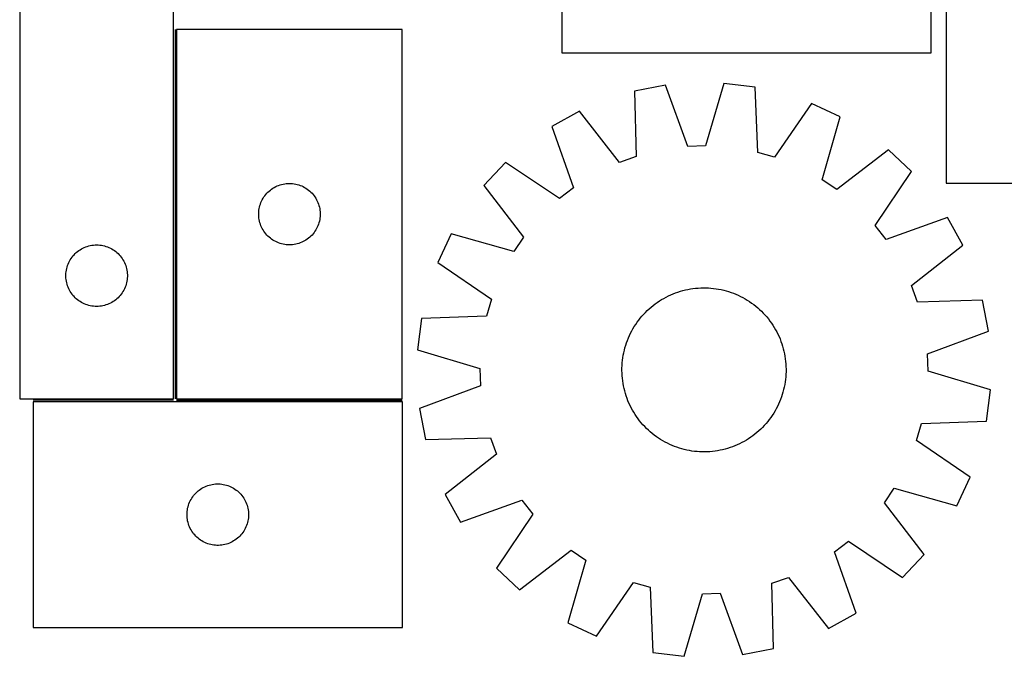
# Model space of a CAD drawing. Header units: millimetres. Extents: x 7 to 1493, y 7 to 489.
# Tile 1 of 7: x 7 to 487, y 9 to 319. Entities that reach past the tile are written whole.
import ezdxf

# ---------------------------------------------------------------- set-up
doc = ezdxf.new("R2010")
doc.units = ezdxf.units.MM
doc.layers.add('COMMON', color=5, linetype='CONTINUOUS', true_color=0x0000ff)
doc.layers.add('CUT', color=7, linetype='CONTINUOUS', true_color=0x000000)

msp = doc.modelspace()

# ---------------------------------------------------------------- linework, layer by layer
at = {"layer": 'COMMON'}
for p, q in [((82.301718, 314.17361), (82.301718, 134.17361)), ((81.551718, 133.42361), (13.116294, 133.42361)), ((83.051719, 133.423609), (193.051719, 133.423609))]:
    msp.add_line(p, q, dxfattribs=at)
at = {"layer": 'CUT'}
for p, q in [((6.551718, 434.17361), (6.551718, 134.17361)), ((270.902069, 412.852085), (270.902069, 302.852085)), ((450.902069, 302.852085), (450.902069, 412.852085)), ((458.260953, 414.352086), (458.260953, 239.352086)), ((81.551718, 134.17361), (81.551718, 334.17361)), ((83.051719, 314.17361), (83.051719, 134.17361)), ((193.051719, 314.17361), (83.051719, 314.17361)), ((193.051719, 134.17361), (193.051719, 314.17361)), ((270.902069, 302.852085), (450.902069, 302.852085)), ((321.3176, 286.977371), (306.207828, 284.07473)), ((306.207828, 284.07473), (307.071539, 252.322112)), ((332.280763, 257.164894), (321.3176, 286.977371)), ((349.84118, 287.910762), (340.85052, 257.445326)), ((365.108393, 286.002162), (349.84118, 287.910762)), ((366.322418, 254.261007), (365.108393, 286.002162)), ((279.368725, 274.372751), (265.895443, 266.942999)), ((299.007875, 249.407204), (279.368725, 274.372751)), ((392.524363, 278.075598), (374.5594, 251.879514)), ((406.454555, 271.542583), (392.524363, 278.075598)), ((397.800606, 240.979797), (406.454555, 271.542583)), ((265.895443, 266.942999), (276.52898, 237.011366)), ((340.85052, 257.445326), (332.280763, 257.164894)), ((430.079249, 255.531973), (404.898519, 236.169494)), ((441.308837, 245.01404), (430.079249, 255.531973)), ((307.071539, 252.322112), (299.007875, 249.407204)), ((374.5594, 251.879514), (366.322418, 254.261007)), ((243.368015, 249.42213), (232.850083, 238.192543)), ((269.760735, 231.747315), (243.368015, 249.42213)), ((423.634022, 218.62132), (441.308837, 245.01404)), ((404.898519, 236.169494), (397.800606, 240.979797)), ((127.582556, 234.915893), (128.149437, 235.440589)), ((128.149437, 235.440589), (128.742576, 235.935407)), ((128.742576, 235.935407), (129.360402, 236.399035)), ((129.360402, 236.399035), (130.001276, 236.830243)), ((130.001276, 236.830243), (130.663498, 237.227889)), ((130.663498, 237.227889), (131.345312, 237.590916)), ((131.345312, 237.590916), (132.04491, 237.918364)), ((132.04491, 237.918364), (132.760437, 238.209362)), ((132.760437, 238.209362), (133.489996, 238.463141)), ((133.489996, 238.463141), (134.231652, 238.679026)), ((134.231652, 238.679026), (134.983438, 238.856445)), ((134.983438, 238.856445), (135.74336, 238.994929)), ((135.74336, 238.994929), (136.509404, 239.094108)), ((136.509404, 239.094108), (137.279537, 239.153721)), ((137.279537, 239.153721), (138.051719, 239.17361)), ((138.051719, 239.17361), (138.8239, 239.153721)), ((138.8239, 239.153721), (139.594034, 239.094108)), ((139.594034, 239.094108), (140.360077, 238.994929)), ((140.360077, 238.994929), (141.12, 238.856445)), ((141.12, 238.856445), (141.871785, 238.679026)), ((141.871785, 238.679026), (142.613441, 238.463141)), ((142.613441, 238.463141), (143.343, 238.209362)), ((143.343, 238.209362), (144.058527, 237.918364)), ((144.058527, 237.918364), (144.758125, 237.590916)), ((144.758125, 237.590916), (145.43994, 237.227889)), ((145.43994, 237.227889), (146.102162, 236.830243)), ((146.102162, 236.830243), (146.743035, 236.399035)), ((146.743035, 236.399035), (147.360861, 235.935407)), ((147.360861, 235.935407), (147.954, 235.440589)), ((147.954, 235.440589), (148.520881, 234.915893)), ((232.850083, 238.192543), (252.212561, 213.011812)), ((276.52898, 237.011366), (269.760735, 231.747315)), ((458.260953, 239.352086), (558.260953, 239.352086)), ((124.156859, 229.824529), (124.466185, 230.532326)), ((124.466185, 230.532326), (124.811537, 231.223261)), ((124.811537, 231.223261), (125.191999, 231.895502)), ((125.191999, 231.895502), (125.606563, 232.547266)), ((125.606563, 232.547266), (126.05413, 233.176824)), ((126.05413, 233.176824), (126.533512, 233.782508)), ((126.533512, 233.782508), (127.043438, 234.36271)), ((127.043438, 234.36271), (127.582556, 234.915893)), ((148.520881, 234.915893), (149.059999, 234.36271)), ((149.059999, 234.36271), (149.569925, 233.782508)), ((149.569925, 233.782508), (150.049307, 233.176824)), ((150.049307, 233.176824), (150.496874, 232.547266)), ((150.496874, 232.547266), (150.911438, 231.895502)), ((150.911438, 231.895502), (151.291901, 231.223261)), ((151.291901, 231.223261), (151.637253, 230.532326)), ((151.637253, 230.532326), (151.946578, 229.824529)), ((123.096456, 225.331242), (123.175878, 226.099585)), ((123.175878, 226.099585), (123.294749, 226.862821)), ((123.294749, 226.862821), (123.452753, 227.618926)), ((123.452753, 227.618926), (123.64947, 228.365895)), ((123.64947, 228.365895), (123.88438, 229.101746)), ((123.88438, 229.101746), (124.156859, 229.824529)), ((151.946578, 229.824529), (152.219057, 229.101746)), ((152.219057, 229.101746), (152.453967, 228.365895)), ((152.453967, 228.365895), (152.650684, 227.618926)), ((152.650684, 227.618926), (152.808688, 226.862821)), ((152.808688, 226.862821), (152.927559, 226.099585)), ((152.927559, 226.099585), (153.006981, 225.331242)), ((123.056692, 224.559829), (123.096456, 225.331242)), ((123.056692, 223.787391), (123.056692, 224.559829)), ((123.096456, 223.015978), (123.056692, 223.787391)), ((123.175878, 222.247635), (123.096456, 223.015978)), ((123.294749, 221.484399), (123.175878, 222.247635)), ((123.452753, 220.728294), (123.294749, 221.484399)), ((152.808688, 221.484399), (152.650684, 220.728294)), ((152.927559, 222.247635), (152.808688, 221.484399)), ((153.006981, 223.015978), (152.927559, 222.247635)), ((153.006981, 225.331242), (153.046746, 224.559829)), ((153.046746, 223.787391), (153.006981, 223.015978)), ((153.046746, 224.559829), (153.046746, 223.787391)), ((458.829705, 222.486612), (428.898073, 211.853075)), ((466.259458, 209.013331), (458.829705, 222.486612)), ((123.64947, 219.981326), (123.452753, 220.728294)), ((123.88438, 219.245474), (123.64947, 219.981326)), ((124.156859, 218.522692), (123.88438, 219.245474)), ((124.466185, 217.814894), (124.156859, 218.522692)), ((124.811537, 217.123959), (124.466185, 217.814894)), ((125.191999, 216.451718), (124.811537, 217.123959)), ((125.606563, 215.799954), (125.191999, 216.451718)), ((150.911438, 216.451718), (150.496874, 215.799954)), ((151.291901, 217.123959), (150.911438, 216.451718)), ((151.637253, 217.814894), (151.291901, 217.123959)), ((151.946578, 218.522692), (151.637253, 217.814894)), ((152.219057, 219.245474), (151.946578, 218.522692)), ((152.453967, 219.981326), (152.219057, 219.245474)), ((152.650684, 220.728294), (152.453967, 219.981326)), ((428.898073, 211.853075), (423.634022, 218.62132)), ((126.05413, 215.170396), (125.606563, 215.799954)), ((126.533512, 214.564712), (126.05413, 215.170396)), ((127.043438, 213.98451), (126.533512, 214.564712)), ((127.582556, 213.431327), (127.043438, 213.98451)), ((128.149437, 212.906631), (127.582556, 213.431327)), ((128.742576, 212.411813), (128.149437, 212.906631)), ((129.360402, 211.948185), (128.742576, 212.411813)), ((130.001276, 211.516977), (129.360402, 211.948185)), ((130.663498, 211.119331), (130.001276, 211.516977)), ((146.102162, 211.516977), (145.43994, 211.119331)), ((146.743035, 211.948185), (146.102162, 211.516977)), ((147.360861, 212.411813), (146.743035, 211.948185)), ((147.954, 212.906631), (147.360861, 212.411813)), ((148.520881, 213.431327), (147.954, 212.906631)), ((149.059999, 213.98451), (148.520881, 213.431327)), ((149.569925, 214.564712), (149.059999, 213.98451)), ((150.049307, 215.170396), (149.569925, 214.564712)), ((150.496874, 215.799954), (150.049307, 215.170396)), ((216.839472, 214.567849), (210.306457, 200.637656)), ((247.402259, 205.913899), (216.839472, 214.567849)), ((252.212561, 213.011812), (247.402259, 205.913899)), ((34.742575, 205.935407), (35.360401, 206.399035)), ((35.360401, 206.399035), (36.001275, 206.830243)), ((36.001275, 206.830243), (36.663497, 207.227889)), ((36.663497, 207.227889), (37.345311, 207.590916)), ((37.345311, 207.590916), (38.044909, 207.918364)), ((38.044909, 207.918364), (38.760436, 208.209362)), ((38.760436, 208.209362), (39.489995, 208.463141)), ((39.489995, 208.463141), (40.231651, 208.679026)), ((40.231651, 208.679026), (40.983437, 208.856445)), ((40.983437, 208.856445), (41.743359, 208.994929)), ((41.743359, 208.994929), (42.509403, 209.094108)), ((42.509403, 209.094108), (43.279536, 209.153721)), ((43.279536, 209.153721), (44.051718, 209.17361)), ((44.051718, 209.17361), (44.823899, 209.153721)), ((44.823899, 209.153721), (45.594033, 209.094108)), ((45.594033, 209.094108), (46.360076, 208.994929)), ((46.360076, 208.994929), (47.119999, 208.856445)), ((47.119999, 208.856445), (47.871784, 208.679026)), ((47.871784, 208.679026), (48.61344, 208.463141)), ((48.61344, 208.463141), (49.342999, 208.209362)), ((49.342999, 208.209362), (50.058526, 207.918364)), ((50.058526, 207.918364), (50.758124, 207.590916)), ((50.758124, 207.590916), (51.439939, 207.227889)), ((51.439939, 207.227889), (52.102161, 206.830243)), ((52.102161, 206.830243), (52.743034, 206.399035)), ((52.743034, 206.399035), (53.36086, 205.935407)), ((131.345312, 210.756304), (130.663498, 211.119331)), ((132.04491, 210.428857), (131.345312, 210.756304)), ((132.760437, 210.137858), (132.04491, 210.428857)), ((133.489996, 209.884079), (132.760437, 210.137858)), ((134.231652, 209.668194), (133.489996, 209.884079)), ((134.983438, 209.490775), (134.231652, 209.668194)), ((135.74336, 209.352292), (134.983438, 209.490775)), ((136.509404, 209.253112), (135.74336, 209.352292)), ((137.279537, 209.193499), (136.509404, 209.253112)), ((138.051719, 209.17361), (137.279537, 209.193499)), ((138.8239, 209.193499), (138.051719, 209.17361)), ((139.594034, 209.253112), (138.8239, 209.193499)), ((140.360077, 209.352292), (139.594034, 209.253112)), ((141.12, 209.490775), (140.360077, 209.352292)), ((141.871785, 209.668194), (141.12, 209.490775)), ((142.613441, 209.884079), (141.871785, 209.668194)), ((143.343, 210.137858), (142.613441, 209.884079)), ((144.058527, 210.428857), (143.343, 210.137858)), ((144.758125, 210.756304), (144.058527, 210.428857)), ((145.43994, 211.119331), (144.758125, 210.756304)), ((441.293911, 189.37418), (466.259458, 209.013331)), ((30.811536, 201.223261), (31.191998, 201.895502)), ((31.191998, 201.895502), (31.606562, 202.547266)), ((31.606562, 202.547266), (32.054129, 203.176824)), ((32.054129, 203.176824), (32.533511, 203.782508)), ((32.533511, 203.782508), (33.043437, 204.36271)), ((33.043437, 204.36271), (33.582555, 204.915893)), ((33.582555, 204.915893), (34.149436, 205.440589)), ((34.149436, 205.440589), (34.742575, 205.935407)), ((53.36086, 205.935407), (53.953999, 205.440589)), ((53.953999, 205.440589), (54.52088, 204.915893)), ((54.52088, 204.915893), (55.059998, 204.36271)), ((55.059998, 204.36271), (55.569924, 203.782508)), ((55.569924, 203.782508), (56.049306, 203.176824)), ((56.049306, 203.176824), (56.496873, 202.547266)), ((56.496873, 202.547266), (56.911437, 201.895502)), ((56.911437, 201.895502), (57.2919, 201.223261)), ((29.175877, 196.099585), (29.294748, 196.862821)), ((29.294748, 196.862821), (29.452752, 197.618926)), ((29.452752, 197.618926), (29.649469, 198.365895)), ((29.649469, 198.365895), (29.884379, 199.101746)), ((29.884379, 199.101746), (30.156858, 199.824529)), ((30.156858, 199.824529), (30.466184, 200.532326)), ((30.466184, 200.532326), (30.811536, 201.223261)), ((57.2919, 201.223261), (57.637252, 200.532326)), ((57.637252, 200.532326), (57.946577, 199.824529)), ((57.946577, 199.824529), (58.219056, 199.101746)), ((58.219056, 199.101746), (58.453966, 198.365895)), ((58.453966, 198.365895), (58.650683, 197.618926)), ((58.650683, 197.618926), (58.808687, 196.862821)), ((58.808687, 196.862821), (58.927558, 196.099585)), ((210.306457, 200.637656), (236.502542, 182.672693)), ((29.056691, 194.559829), (29.096455, 195.331242)), ((29.056691, 193.787391), (29.056691, 194.559829)), ((29.096455, 193.015978), (29.056691, 193.787391)), ((29.096455, 195.331242), (29.175877, 196.099585)), ((29.175877, 192.247635), (29.096455, 193.015978)), ((29.294748, 191.484399), (29.175877, 192.247635)), ((58.927558, 192.247635), (58.808687, 191.484399)), ((58.927558, 196.099585), (59.00698, 195.331242)), ((59.00698, 193.015978), (58.927558, 192.247635)), ((59.00698, 195.331242), (59.046745, 194.559829)), ((59.046745, 193.787391), (59.00698, 193.015978)), ((59.046745, 194.559829), (59.046745, 193.787391)), ((29.452752, 190.728294), (29.294748, 191.484399)), ((29.649469, 189.981326), (29.452752, 190.728294)), ((29.884379, 189.245474), (29.649469, 189.981326)), ((30.156858, 188.522692), (29.884379, 189.245474)), ((30.466184, 187.814894), (30.156858, 188.522692)), ((30.811536, 187.123959), (30.466184, 187.814894)), ((57.637252, 187.814894), (57.2919, 187.123959)), ((57.946577, 188.522692), (57.637252, 187.814894)), ((58.219056, 189.245474), (57.946577, 188.522692)), ((58.453966, 189.981326), (58.219056, 189.245474)), ((58.650683, 190.728294), (58.453966, 189.981326)), ((58.808687, 191.484399), (58.650683, 190.728294)), ((329.83271, 186.898361), (331.051841, 187.202873)), ((331.051841, 187.202873), (332.279935, 187.46894)), ((332.279935, 187.46894), (333.515781, 187.696301)), ((333.515781, 187.696301), (334.758158, 187.884731)), ((334.758158, 187.884731), (336.005841, 188.034043)), ((336.005841, 188.034043), (337.257598, 188.144092)), ((337.257598, 188.144092), (338.512194, 188.214767)), ((338.512194, 188.214767), (339.768391, 188.246)), ((339.768391, 188.246), (341.02495, 188.237759)), ((341.02495, 188.237759), (342.280629, 188.190053)), ((342.280629, 188.190053), (343.53419, 188.102929)), ((343.53419, 188.102929), (344.784397, 187.976472)), ((344.784397, 187.976472), (346.030014, 187.810808)), ((346.030014, 187.810808), (347.269813, 187.606099)), ((347.269813, 187.606099), (348.50257, 187.362549)), ((348.50257, 187.362549), (349.727069, 187.080397)), ((444.208818, 181.310516), (441.293911, 189.37418)), ((31.191998, 186.451718), (30.811536, 187.123959)), ((31.606562, 185.799954), (31.191998, 186.451718)), ((32.054129, 185.170396), (31.606562, 185.799954)), ((32.533511, 184.564712), (32.054129, 185.170396)), ((33.043437, 183.98451), (32.533511, 184.564712)), ((33.582555, 183.431327), (33.043437, 183.98451)), ((34.149436, 182.906631), (33.582555, 183.431327)), ((34.742575, 182.411813), (34.149436, 182.906631)), ((35.360401, 181.948185), (34.742575, 182.411813)), ((53.36086, 182.411813), (52.743034, 181.948185)), ((53.953999, 182.906631), (53.36086, 182.411813)), ((54.52088, 183.431327), (53.953999, 182.906631)), ((55.059998, 183.98451), (54.52088, 183.431327)), ((55.569924, 184.564712), (55.059998, 183.98451)), ((56.049306, 185.170396), (55.569924, 184.564712)), ((56.496873, 185.799954), (56.049306, 185.170396)), ((56.911437, 186.451718), (56.496873, 185.799954)), ((57.2919, 187.123959), (56.911437, 186.451718)), ((236.502542, 182.672693), (234.121048, 174.435712)), ((318.393191, 181.823271), (319.458554, 182.48961)), ((319.458554, 182.48961), (320.544321, 183.122157)), ((320.544321, 183.122157), (321.649422, 183.720288)), ((321.649422, 183.720288), (322.772765, 184.283411)), ((322.772765, 184.283411), (323.913242, 184.810971)), ((323.913242, 184.810971), (325.069727, 185.302447)), ((325.069727, 185.302447), (326.241079, 185.757355)), ((326.241079, 185.757355), (327.426142, 186.175246)), ((327.426142, 186.175246), (328.623746, 186.555706)), ((328.623746, 186.555706), (329.83271, 186.898361)), ((349.727069, 187.080397), (350.9421, 186.759922)), ((350.9421, 186.759922), (352.146466, 186.40144)), ((352.146466, 186.40144), (353.338978, 186.005304)), ((353.338978, 186.005304), (354.518458, 185.571907)), ((354.518458, 185.571907), (355.683743, 185.101675)), ((355.683743, 185.101675), (356.833682, 184.595072)), ((356.833682, 184.595072), (357.967142, 184.052599)), ((357.967142, 184.052599), (359.083002, 183.474791)), ((359.083002, 183.474791), (360.180163, 182.862218)), ((360.180163, 182.862218), (361.25754, 182.215485)), ((36.001275, 181.516977), (35.360401, 181.948185)), ((36.663497, 181.119331), (36.001275, 181.516977)), ((37.345311, 180.756304), (36.663497, 181.119331)), ((38.044909, 180.428857), (37.345311, 180.756304)), ((38.760436, 180.137858), (38.044909, 180.428857)), ((39.489995, 179.884079), (38.760436, 180.137858)), ((40.231651, 179.668194), (39.489995, 179.884079)), ((40.983437, 179.490775), (40.231651, 179.668194)), ((41.743359, 179.352292), (40.983437, 179.490775)), ((42.509403, 179.253112), (41.743359, 179.352292)), ((43.279536, 179.193499), (42.509403, 179.253112)), ((44.051718, 179.17361), (43.279536, 179.193499)), ((44.823899, 179.193499), (44.051718, 179.17361)), ((45.594033, 179.253112), (44.823899, 179.193499)), ((46.360076, 179.352292), (45.594033, 179.253112)), ((47.119999, 179.490775), (46.360076, 179.352292)), ((47.871784, 179.668194), (47.119999, 179.490775)), ((48.61344, 179.884079), (47.871784, 179.668194)), ((49.342999, 180.137858), (48.61344, 179.884079)), ((50.058526, 180.428857), (49.342999, 180.137858)), ((50.758124, 180.756304), (50.058526, 180.428857)), ((51.439939, 181.119331), (50.758124, 180.756304)), ((52.102161, 181.516977), (51.439939, 181.119331)), ((52.743034, 181.948185), (52.102161, 181.516977)), ((312.486848, 177.154662), (313.408481, 178.008828)), ((313.408481, 178.008828), (314.356489, 178.833623)), ((314.356489, 178.833623), (315.329936, 179.628234)), ((315.329936, 179.628234), (316.327863, 180.391876)), ((316.327863, 180.391876), (317.349284, 181.123796)), ((317.349284, 181.123796), (318.393191, 181.823271)), ((361.25754, 182.215485), (362.314072, 181.535229)), ((362.314072, 181.535229), (363.348715, 180.822123)), ((363.348715, 180.822123), (364.360448, 180.076869)), ((364.360448, 180.076869), (365.348273, 179.300204)), ((365.348273, 179.300204), (366.311215, 178.492894)), ((366.311215, 178.492894), (367.248324, 177.655736)), ((367.248324, 177.655736), (368.158674, 176.789555)), ((475.961436, 182.174228), (444.208818, 181.310516)), ((478.864078, 167.064455), (475.961436, 182.174228)), ((202.379894, 173.221686), (200.471293, 157.954473)), ((234.121048, 174.435712), (202.379894, 173.221686)), ((308.305186, 172.473742), (309.081851, 173.461567)), ((309.081851, 173.461567), (309.889161, 174.424509)), ((309.889161, 174.424509), (310.726319, 175.361617)), ((310.726319, 175.361617), (311.5925, 176.271968)), ((311.5925, 176.271968), (312.486848, 177.154662)), ((368.158674, 176.789555), (369.041368, 175.895207)), ((369.041368, 175.895207), (369.895534, 174.973575)), ((369.895534, 174.973575), (370.72033, 174.025566)), ((370.72033, 174.025566), (371.514941, 173.052119)), ((371.514941, 173.052119), (372.278583, 172.054192)), ((304.907264, 167.196296), (305.519837, 168.293456)), ((305.519837, 168.293456), (306.166571, 169.370834)), ((306.166571, 169.370834), (306.846826, 170.427365)), ((306.846826, 170.427365), (307.559932, 171.462008)), ((307.559932, 171.462008), (308.305186, 172.473742)), ((372.278583, 172.054192), (373.010502, 171.032771)), ((373.010502, 171.032771), (373.709977, 169.988864)), ((373.709977, 169.988864), (374.376317, 168.923501)), ((374.376317, 168.923501), (375.008864, 167.837734)), ((302.810148, 162.631752), (303.280381, 163.797036)), ((303.280381, 163.797036), (303.786983, 164.946976)), ((303.786983, 164.946976), (304.329456, 166.080435)), ((304.329456, 166.080435), (304.907264, 167.196296)), ((375.008864, 167.837734), (375.606994, 166.732633)), ((375.606994, 166.732633), (376.170117, 165.60929)), ((376.170117, 165.60929), (376.697677, 164.468814)), ((376.697677, 164.468814), (377.189154, 163.312329)), ((377.189154, 163.312329), (377.644062, 162.140977)), ((449.0516, 156.101292), (478.864078, 167.064455)), ((301.301658, 157.840362), (301.622133, 159.055394)), ((301.622133, 159.055394), (301.980616, 160.25976)), ((301.980616, 160.25976), (302.376751, 161.452271)), ((302.376751, 161.452271), (302.810148, 162.631752)), ((377.644062, 162.140977), (378.061952, 160.955914)), ((378.061952, 160.955914), (378.442413, 159.758309)), ((378.442413, 159.758309), (378.785068, 158.549345)), ((378.785068, 158.549345), (379.089579, 157.330214)), ((200.471293, 157.954473), (230.936729, 148.963813)), ((300.405583, 152.89769), (300.571248, 154.143307)), ((300.571248, 154.143307), (300.775956, 155.383106)), ((300.775956, 155.383106), (301.019506, 156.615863)), ((301.019506, 156.615863), (301.301658, 157.840362)), ((379.089579, 157.330214), (379.355647, 156.10212)), ((379.355647, 156.10212), (379.583007, 154.866275)), ((379.583007, 154.866275), (379.771437, 153.623898)), ((379.771437, 153.623898), (379.92075, 152.376215)), ((449.332033, 147.531535), (449.0516, 156.101292)), ((230.936729, 148.963813), (231.217161, 140.394057)), ((300.136055, 147.881685), (300.144296, 149.138243)), ((300.144296, 149.138243), (300.192002, 150.393923)), ((300.192002, 150.393923), (300.279127, 151.647484)), ((300.279127, 151.647484), (300.405583, 152.89769)), ((379.92075, 152.376215), (380.030798, 151.124457)), ((380.030798, 151.124457), (380.101474, 149.869861)), ((380.101474, 149.869861), (380.132706, 148.613664)), ((300.167288, 146.625488), (300.136055, 147.881685)), ((300.237963, 145.370891), (300.167288, 146.625488)), ((300.348012, 144.119134), (300.237963, 145.370891)), ((300.497325, 142.871451), (300.348012, 144.119134)), ((379.989635, 144.847865), (379.863178, 143.597659)), ((380.07676, 146.101426), (379.989635, 144.847865)), ((380.124466, 147.357106), (380.07676, 146.101426)), ((380.132706, 148.613664), (380.124466, 147.357106)), ((479.797469, 138.540876), (449.332033, 147.531535)), ((231.217161, 140.394057), (201.404684, 129.430893)), ((300.685754, 141.629074), (300.497325, 142.871451)), ((300.913115, 140.393229), (300.685754, 141.629074)), ((301.179183, 139.165135), (300.913115, 140.393229)), ((379.249255, 139.879485), (378.967103, 138.654987)), ((379.492806, 141.112242), (379.249255, 139.879485)), ((379.697514, 142.352041), (379.492806, 141.112242)), ((379.863178, 143.597659), (379.697514, 142.352041)), ((301.483694, 137.946004), (301.179183, 139.165135)), ((301.826349, 136.73704), (301.483694, 137.946004)), ((302.20681, 135.539435), (301.826349, 136.73704)), ((302.6247, 134.354372), (302.20681, 135.539435)), ((377.892011, 135.043077), (377.458613, 133.863597)), ((378.288146, 136.235589), (377.892011, 135.043077)), ((378.646628, 137.439955), (378.288146, 136.235589)), ((378.967103, 138.654987), (378.646628, 137.439955)), ((477.888868, 123.273663), (479.797469, 138.540876)), ((6.551718, 134.17361), (81.551718, 134.17361)), ((193.116294, 132.673609), (13.116294, 132.673609)), ((13.116294, 132.673609), (13.116294, 22.673609)), ((83.051719, 134.17361), (193.051719, 134.17361)), ((193.116294, 22.673609), (193.116294, 132.673609)), ((303.079608, 133.18302), (302.6247, 134.354372)), ((303.571085, 132.026535), (303.079608, 133.18302)), ((304.098645, 130.886058), (303.571085, 132.026535)), ((304.661768, 129.762715), (304.098645, 130.886058)), ((305.259898, 128.657615), (304.661768, 129.762715)), ((375.939306, 130.414914), (375.361498, 129.299053)), ((376.481779, 131.548373), (375.939306, 130.414914)), ((376.988381, 132.698312), (376.481779, 131.548373)), ((377.458613, 133.863597), (376.988381, 132.698312)), ((201.404684, 129.430893), (204.307325, 114.321121)), ((305.892445, 127.571847), (305.259898, 128.657615)), ((306.558785, 126.506485), (305.892445, 127.571847)), ((307.258259, 125.462578), (306.558785, 126.506485)), ((307.990179, 124.441157), (307.258259, 125.462578)), ((372.708829, 125.03334), (371.963576, 124.021607)), ((373.421936, 126.067983), (372.708829, 125.03334)), ((374.102191, 127.124515), (373.421936, 126.067983)), ((374.748925, 128.201893), (374.102191, 127.124515)), ((375.361498, 129.299053), (374.748925, 128.201893)), ((308.753821, 123.44323), (307.990179, 124.441157)), ((309.548432, 122.469782), (308.753821, 123.44323)), ((310.373227, 121.521774), (309.548432, 122.469782)), ((311.227393, 120.600141), (310.373227, 121.521774)), ((312.110087, 119.705793), (311.227393, 120.600141)), ((368.676262, 120.223381), (367.781914, 119.340687)), ((369.542443, 121.133731), (368.676262, 120.223381)), ((370.379601, 122.07084), (369.542443, 121.133731)), ((371.186911, 123.033782), (370.379601, 122.07084)), ((371.963576, 124.021607), (371.186911, 123.033782)), ((443.76622, 113.822656), (446.147713, 122.059637)), ((446.147713, 122.059637), (477.888868, 123.273663)), ((313.020438, 118.839613), (312.110087, 119.705793)), ((313.957546, 118.002454), (313.020438, 118.839613)), ((314.920488, 117.195144), (313.957546, 118.002454)), ((315.908313, 116.418479), (314.920488, 117.195144)), ((316.920047, 115.673226), (315.908313, 116.418479)), ((317.95469, 114.96012), (316.920047, 115.673226)), ((362.919478, 115.371553), (361.875571, 114.672078)), ((363.940899, 116.103472), (362.919478, 115.371553)), ((364.938825, 116.867115), (363.940899, 116.103472)), ((365.912273, 117.661725), (364.938825, 116.867115)), ((366.860281, 118.486521), (365.912273, 117.661725)), ((367.781914, 119.340687), (366.860281, 118.486521)), ((204.307325, 114.321121), (236.059944, 115.184833)), ((236.059944, 115.184833), (238.974851, 107.121168)), ((319.011221, 114.279864), (317.95469, 114.96012)), ((320.088599, 113.633131), (319.011221, 114.279864)), ((321.18576, 113.020558), (320.088599, 113.633131)), ((322.30162, 112.442749), (321.18576, 113.020558)), ((323.435079, 111.900277), (322.30162, 112.442749)), ((324.585019, 111.393674), (323.435079, 111.900277)), ((325.750304, 110.923442), (324.585019, 111.393674)), ((326.929784, 110.490044), (325.750304, 110.923442)), ((328.122295, 110.093909), (326.929784, 110.490044)), ((354.027683, 110.737994), (352.84262, 110.320103)), ((355.199035, 111.192901), (354.027683, 110.737994)), ((356.35552, 111.684378), (355.199035, 111.192901)), ((357.495997, 112.211938), (356.35552, 111.684378)), ((358.61934, 112.775061), (357.495997, 112.211938)), ((359.72444, 113.373191), (358.61934, 112.775061)), ((360.810208, 114.005738), (359.72444, 113.373191)), ((361.875571, 114.672078), (360.810208, 114.005738)), ((469.962305, 95.857693), (443.76622, 113.822656)), ((238.974851, 107.121168), (214.009304, 87.482018)), ((329.326661, 109.735427), (328.122295, 110.093909)), ((330.541693, 109.414952), (329.326661, 109.735427)), ((331.766192, 109.1328), (330.541693, 109.414952)), ((332.998949, 108.889249), (331.766192, 109.1328)), ((334.238748, 108.684541), (332.998949, 108.889249)), ((335.484365, 108.518877), (334.238748, 108.684541)), ((336.734571, 108.39242), (335.484365, 108.518877)), ((337.988133, 108.305296), (336.734571, 108.39242)), ((339.243812, 108.25759), (337.988133, 108.305296)), ((340.50037, 108.249349), (339.243812, 108.25759)), ((341.756568, 108.280582), (340.50037, 108.249349)), ((343.011164, 108.351257), (341.756568, 108.280582)), ((344.262921, 108.461305), (343.011164, 108.351257)), ((345.510604, 108.610618), (344.262921, 108.461305)), ((346.752981, 108.799048), (345.510604, 108.610618)), ((347.988827, 109.026409), (346.752981, 108.799048)), ((349.216921, 109.292476), (347.988827, 109.026409)), ((350.436051, 109.596988), (349.216921, 109.292476)), ((351.645015, 109.939643), (350.436051, 109.596988)), ((352.84262, 110.320103), (351.645015, 109.939643)), ((96.066643, 90.913791), (96.757578, 91.259143)), ((96.757578, 91.259143), (97.465376, 91.568469)), ((97.465376, 91.568469), (98.188158, 91.840948)), ((98.188158, 91.840948), (98.92401, 92.075857)), ((98.92401, 92.075857), (99.670978, 92.272575)), ((99.670978, 92.272575), (100.427083, 92.430578)), ((100.427083, 92.430578), (101.190319, 92.549449)), ((101.190319, 92.549449), (101.958662, 92.628872)), ((101.958662, 92.628872), (102.730076, 92.668636)), ((102.730076, 92.668636), (103.502513, 92.668636)), ((103.502513, 92.668636), (104.273926, 92.628872)), ((104.273926, 92.628872), (105.04227, 92.549449)), ((105.04227, 92.549449), (105.805506, 92.430578)), ((105.805506, 92.430578), (106.56161, 92.272575)), ((106.56161, 92.272575), (107.308579, 92.075857)), ((107.308579, 92.075857), (108.04443, 91.840948)), ((108.04443, 91.840948), (108.767213, 91.568469)), ((108.767213, 91.568469), (109.47501, 91.259143)), ((109.47501, 91.259143), (110.165945, 90.913791)), ((463.42929, 81.9275), (469.962305, 95.857693)), ((90.890869, 86.364926), (91.354497, 86.982751)), ((91.354497, 86.982751), (91.849315, 87.575891)), ((91.849315, 87.575891), (92.374011, 88.142771)), ((92.374011, 88.142771), (92.927194, 88.68189)), ((92.927194, 88.68189), (93.507397, 89.191816)), ((93.507397, 89.191816), (94.11308, 89.671198)), ((94.11308, 89.671198), (94.742638, 90.118764)), ((94.742638, 90.118764), (95.394402, 90.533329)), ((95.394402, 90.533329), (96.066643, 90.913791)), ((110.165945, 90.913791), (110.838186, 90.533329)), ((110.838186, 90.533329), (111.48995, 90.118764)), ((111.48995, 90.118764), (112.119508, 89.671198)), ((112.119508, 89.671198), (112.725192, 89.191816)), ((112.725192, 89.191816), (113.305394, 88.68189)), ((113.305394, 88.68189), (113.858577, 88.142771)), ((113.858577, 88.142771), (114.383273, 87.575891)), ((114.383273, 87.575891), (114.878091, 86.982751)), ((114.878091, 86.982751), (115.341719, 86.364926)), ((214.009304, 87.482018), (221.439056, 74.008736)), ((428.056201, 83.483537), (432.866503, 90.581449)), ((432.866503, 90.581449), (463.42929, 81.9275)), ((88.610878, 81.493676), (88.826764, 82.235332)), ((88.826764, 82.235332), (89.080542, 82.96489)), ((89.080542, 82.96489), (89.371541, 83.680418)), ((89.371541, 83.680418), (89.698988, 84.380016)), ((89.698988, 84.380016), (90.062016, 85.06183)), ((90.062016, 85.06183), (90.459661, 85.724052)), ((90.459661, 85.724052), (90.890869, 86.364926)), ((115.341719, 86.364926), (115.772928, 85.724052)), ((115.772928, 85.724052), (116.170573, 85.06183)), ((116.170573, 85.06183), (116.5336, 84.380016)), ((116.5336, 84.380016), (116.861048, 83.680418)), ((116.861048, 83.680418), (117.152047, 82.96489)), ((117.152047, 82.96489), (117.405825, 82.235332)), ((117.405825, 82.235332), (117.62171, 81.493676)), ((221.439056, 74.008736), (251.370689, 84.642274)), ((251.370689, 84.642274), (256.63474, 77.874029)), ((447.418679, 58.302806), (428.056201, 83.483537)), ((88.116294, 77.673609), (88.136183, 78.44579)), ((88.136183, 76.901428), (88.116294, 77.673609)), ((88.136183, 78.44579), (88.195796, 79.215924)), ((88.195796, 76.131294), (88.136183, 76.901428)), ((88.195796, 79.215924), (88.294976, 79.981968)), ((88.294976, 79.981968), (88.433459, 80.74189)), ((88.433459, 80.74189), (88.610878, 81.493676)), ((117.62171, 81.493676), (117.799129, 80.74189)), ((117.799129, 80.74189), (117.937613, 79.981968)), ((117.937613, 79.981968), (118.036792, 79.215924)), ((118.036792, 79.215924), (118.096406, 78.44579)), ((118.096406, 76.901428), (118.036792, 76.131294)), ((118.096406, 78.44579), (118.116294, 77.673609)), ((118.116294, 77.673609), (118.096406, 76.901428)), ((256.63474, 77.874029), (238.959925, 51.481309)), ((88.294976, 75.36525), (88.195796, 76.131294)), ((88.433459, 74.605328), (88.294976, 75.36525)), ((88.610878, 73.853542), (88.433459, 74.605328)), ((88.826764, 73.111887), (88.610878, 73.853542)), ((89.080542, 72.382328), (88.826764, 73.111887)), ((89.371541, 71.666801), (89.080542, 72.382328)), ((117.152047, 72.382328), (116.861048, 71.666801)), ((117.405825, 73.111887), (117.152047, 72.382328)), ((117.62171, 73.853542), (117.405825, 73.111887)), ((117.799129, 74.605328), (117.62171, 73.853542)), ((117.937613, 75.36525), (117.799129, 74.605328)), ((118.036792, 76.131294), (117.937613, 75.36525)), ((89.698988, 70.967202), (89.371541, 71.666801)), ((90.062016, 70.285388), (89.698988, 70.967202)), ((90.459661, 69.623166), (90.062016, 70.285388)), ((90.890869, 68.982293), (90.459661, 69.623166)), ((91.354497, 68.364467), (90.890869, 68.982293)), ((91.849315, 67.771327), (91.354497, 68.364467)), ((92.374011, 67.204447), (91.849315, 67.771327)), ((92.927194, 66.665329), (92.374011, 67.204447)), ((113.858577, 67.204447), (113.305394, 66.665329)), ((114.383273, 67.771327), (113.858577, 67.204447)), ((114.878091, 68.364467), (114.383273, 67.771327)), ((115.341719, 68.982293), (114.878091, 68.364467)), ((115.772928, 69.623166), (115.341719, 68.982293)), ((116.170573, 70.285388), (115.772928, 69.623166)), ((116.5336, 70.967202), (116.170573, 70.285388)), ((116.861048, 71.666801), (116.5336, 70.967202)), ((93.507397, 66.155402), (92.927194, 66.665329)), ((94.11308, 65.67602), (93.507397, 66.155402)), ((94.742638, 65.228454), (94.11308, 65.67602)), ((95.394402, 64.81389), (94.742638, 65.228454)), ((96.066643, 64.433427), (95.394402, 64.81389)), ((96.757578, 64.088075), (96.066643, 64.433427)), ((97.465376, 63.77875), (96.757578, 64.088075)), ((98.188158, 63.506271), (97.465376, 63.77875)), ((98.92401, 63.271361), (98.188158, 63.506271)), ((99.670978, 63.074643), (98.92401, 63.271361)), ((100.427083, 62.91664), (99.670978, 63.074643)), ((101.190319, 62.797769), (100.427083, 62.91664)), ((101.958662, 62.718346), (101.190319, 62.797769)), ((102.730076, 62.678582), (101.958662, 62.718346)), ((103.502513, 62.678582), (102.730076, 62.678582)), ((104.273926, 62.718346), (103.502513, 62.678582)), ((105.04227, 62.797769), (104.273926, 62.718346)), ((105.805506, 62.91664), (105.04227, 62.797769)), ((106.56161, 63.074643), (105.805506, 62.91664)), ((107.308579, 63.271361), (106.56161, 63.074643)), ((108.04443, 63.506271), (107.308579, 63.271361)), ((108.767213, 63.77875), (108.04443, 63.506271)), ((109.47501, 64.088075), (108.767213, 63.77875)), ((110.165945, 64.433427), (109.47501, 64.088075)), ((110.838186, 64.81389), (110.165945, 64.433427)), ((111.48995, 65.228454), (110.838186, 64.81389)), ((112.119508, 65.67602), (111.48995, 65.228454)), ((112.725192, 66.155402), (112.119508, 65.67602)), ((113.305394, 66.665329), (112.725192, 66.155402)), ((403.739782, 59.483982), (410.508026, 64.748034)), ((410.508026, 64.748034), (436.900746, 47.073218)), ((250.189512, 40.963376), (275.370243, 60.325854)), ((275.370243, 60.325854), (282.468156, 55.515552)), ((414.373319, 29.55235), (403.739782, 59.483982)), ((436.900746, 47.073218), (447.418679, 58.302806)), ((282.468156, 55.515552), (273.814207, 24.952766)), ((238.959925, 51.481309), (250.189512, 40.963376)), ((287.744399, 18.419751), (305.709362, 44.615835)), ((305.709362, 44.615835), (313.946343, 42.234342)), ((373.197222, 44.173237), (381.260887, 47.088144)), ((374.060934, 12.420619), (373.197222, 44.173237)), ((381.260887, 47.088144), (400.900037, 22.122597)), ((313.946343, 42.234342), (315.160369, 10.493187)), ((330.427582, 8.584587), (339.418242, 39.050023)), ((339.418242, 39.050023), (347.987999, 39.330455)), ((347.987999, 39.330455), (358.951162, 9.517978)), ((400.900037, 22.122597), (414.373319, 29.55235)), ((273.814207, 24.952766), (287.744399, 18.419751)), ((13.116294, 22.673609), (193.116294, 22.673609)), ((315.160369, 10.493187), (330.427582, 8.584587)), ((358.951162, 9.517978), (374.060934, 12.420619))]:
    msp.add_line(p, q, dxfattribs=at)

doc.saveas('drawing.dxf')
